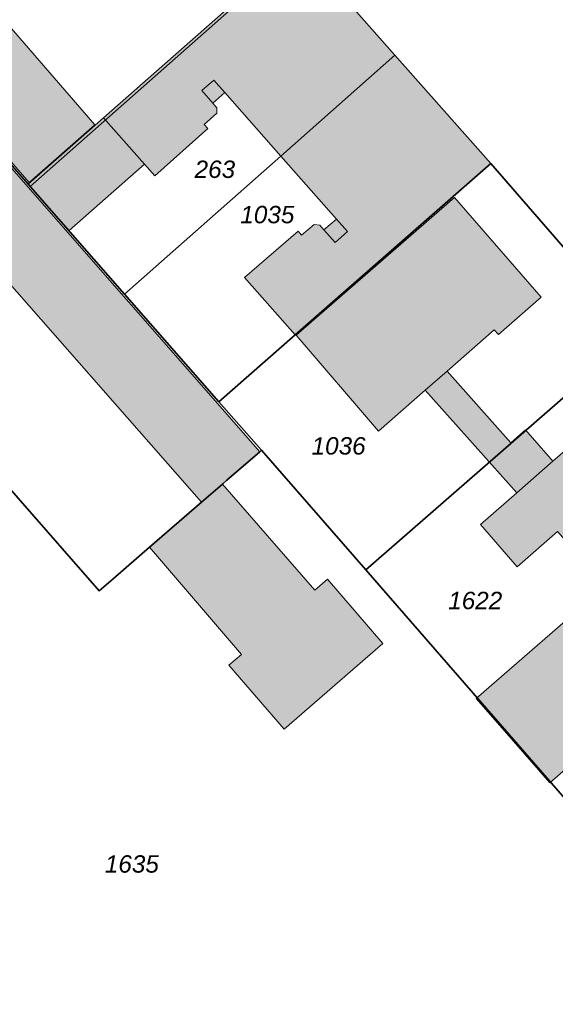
# Model space of a CAD drawing. Header units: metres. Extents: x 32338650 to 32340431, y 5701793 to 5703325.
# Tile 29 of 256: x 32339236 to 32339274, y 5702245 to 5702315. Entities that reach past the tile are written whole.
import ezdxf

# ---------------------------------------------------------------- set-up
doc = ezdxf.new("R2010")
doc.units = ezdxf.units.M
doc.header["$LTSCALE"] = 0.1
for name, color, linetype, lineweight, true_color in [('LPB-BE-Flurstück_Grenze', 7, 'Continuous', 70, 0x004c99), ('LPB-BE-Flurstück_Nummer', 7, 'Continuous', 70, 0x004c99), ('LPB-BE-Gebäude', 7, 'Continuous', 70, 0x004c99), ('LPB-BE-Straße', 7, 'Continuous', 70, 0x004c99)]:
    doc.layers.add(name, color=color, linetype=linetype, lineweight=lineweight, true_color=true_color)
doc.styles.add('Arial (italic)', font='ariali.ttf')

msp = doc.modelspace()

# ---------------------------------------------------------------- hatches: boundary and pattern name
at = {"layer": 'LPB-BE-Gebäude', "linetype": 'Continuous', "lineweight": 0, "true_color": 0xc7c8ca}
for points in [[(32339230.373, 5702320.405), (32339230.267, 5702320.52), (32339225.503, 5702316.352), (32339236.6, 5702303.626), (32339241.322, 5702307.756), (32339230.373, 5702320.405)], [(32339230.373, 5702320.405), (32339230.267, 5702320.52), (32339225.503, 5702316.352), (32339236.6, 5702303.626), (32339241.322, 5702307.756), (32339230.373, 5702320.405)], [(32339250.099, 5702308.997), (32339249.812, 5702309.319), (32339250.674, 5702310.084), (32339254.7, 5702305.525), (32339262.893, 5702312.785), (32339256.094, 5702320.49), (32339255.96, 5702320.635), (32339241.944, 5702308.261), (32339244.89, 5702304.937), (32339245.626, 5702304.106), (32339249.457, 5702307.492), (32339249.179, 5702307.793), (32339250.083, 5702308.597), (32339250.099, 5702308.997)], [(32339250.099, 5702308.997), (32339249.812, 5702309.319), (32339250.674, 5702310.084), (32339254.7, 5702305.525), (32339262.893, 5702312.785), (32339256.094, 5702320.49), (32339255.96, 5702320.635), (32339241.944, 5702308.261), (32339244.89, 5702304.937), (32339245.626, 5702304.106), (32339249.457, 5702307.492), (32339249.179, 5702307.793), (32339250.083, 5702308.597), (32339250.099, 5702308.997)], [(32339219.887, 5702314.33), (32339230.634, 5702302.1), (32339230.364, 5702301.861), (32339248.999, 5702280.649), (32339250.503, 5702281.949), (32339250.804, 5702282.216), (32339253.179, 5702284.26), (32339234.499, 5702305.584), (32339234.603, 5702305.67), (32339223.823, 5702317.842), (32339220.448, 5702314.828), (32339219.887, 5702314.33)], [(32339219.887, 5702314.33), (32339230.634, 5702302.1), (32339230.364, 5702301.861), (32339248.999, 5702280.649), (32339250.503, 5702281.949), (32339250.804, 5702282.216), (32339253.179, 5702284.26), (32339234.499, 5702305.584), (32339234.603, 5702305.67), (32339223.823, 5702317.842), (32339220.448, 5702314.828), (32339219.887, 5702314.33)], [(32339269.787, 5702304.99), (32339262.893, 5702312.785), (32339254.7, 5702305.525), (32339258.698, 5702300.997), (32339257.795, 5702300.214), (32339257.489, 5702300.567), (32339257.08, 5702300.603), (32339256.188, 5702299.829), (32339255.93, 5702300.13), (32339252.091, 5702296.795), (32339255.735, 5702292.662), (32339269.787, 5702304.99)], [(32339269.787, 5702304.99), (32339262.893, 5702312.785), (32339254.7, 5702305.525), (32339258.698, 5702300.997), (32339257.795, 5702300.214), (32339257.489, 5702300.567), (32339257.08, 5702300.603), (32339256.188, 5702299.829), (32339255.93, 5702300.13), (32339252.091, 5702296.795), (32339255.735, 5702292.662), (32339269.787, 5702304.99)], [(32339249.019, 5702310.232), (32339249.812, 5702309.319), (32339250.674, 5702310.084), (32339249.881, 5702310.987), (32339249.019, 5702310.232)], [(32339249.019, 5702310.232), (32339249.812, 5702309.319), (32339250.674, 5702310.084), (32339249.881, 5702310.987), (32339249.019, 5702310.232)], [(32339236.535, 5702303.509), (32339236.679, 5702303.343), (32339239.471, 5702300.176), (32339244.89, 5702304.937), (32339241.944, 5702308.261), (32339236.535, 5702303.509)], [(32339236.535, 5702303.509), (32339236.679, 5702303.343), (32339239.471, 5702300.176), (32339244.89, 5702304.937), (32339241.944, 5702308.261), (32339236.535, 5702303.509)], [(32339255.804, 5702292.649), (32339261.725, 5702285.741), (32339265.078, 5702288.686), (32339266.645, 5702290.053), (32339270.039, 5702293.036), (32339270.336, 5702292.703), (32339273.398, 5702295.39), (32339267.177, 5702302.551), (32339255.804, 5702292.649)], [(32339255.804, 5702292.649), (32339261.725, 5702285.741), (32339265.078, 5702288.686), (32339266.645, 5702290.053), (32339270.039, 5702293.036), (32339270.336, 5702292.703), (32339273.398, 5702295.39), (32339267.177, 5702302.551), (32339255.804, 5702292.649)], [(32339257.795, 5702300.214), (32339258.589, 5702299.321), (32339259.482, 5702300.105), (32339258.698, 5702300.997), (32339257.795, 5702300.214)], [(32339257.795, 5702300.214), (32339258.589, 5702299.321), (32339259.482, 5702300.105), (32339258.698, 5702300.997), (32339257.795, 5702300.214)], [(32339271.651, 5702281.32), (32339274.256, 5702283.585), (32339272.287, 5702285.848), (32339271.228, 5702284.92), (32339266.645, 5702290.053), (32339265.078, 5702288.686), (32339271.651, 5702281.32)], [(32339271.651, 5702281.32), (32339274.256, 5702283.585), (32339272.287, 5702285.848), (32339271.228, 5702284.92), (32339266.645, 5702290.053), (32339265.078, 5702288.686), (32339271.651, 5702281.32)], [(32339278.427, 5702287.217), (32339274.256, 5702283.585), (32339271.651, 5702281.32), (32339269.036, 5702279.036), (32339271.683, 5702275.995), (32339274.589, 5702278.527), (32339278.061, 5702274.622), (32339268.725, 5702266.539), (32339271.411, 5702263.477), (32339274.03, 5702260.467), (32339290.757, 5702275.041), (32339290.499, 5702275.332), (32339290.302, 5702275.16), (32339281.756, 5702284.938), (32339281.953, 5702285.111), (32339281.705, 5702285.401), (32339280.761, 5702284.579), (32339278.427, 5702287.217)], [(32339278.427, 5702287.217), (32339274.256, 5702283.585), (32339271.651, 5702281.32), (32339269.036, 5702279.036), (32339271.683, 5702275.995), (32339274.589, 5702278.527), (32339278.061, 5702274.622), (32339268.725, 5702266.539), (32339271.411, 5702263.477), (32339274.03, 5702260.467), (32339290.757, 5702275.041), (32339290.499, 5702275.332), (32339290.302, 5702275.16), (32339281.756, 5702284.938), (32339281.953, 5702285.111), (32339281.705, 5702285.401), (32339280.761, 5702284.579), (32339278.427, 5702287.217)], [(32339251.863, 5702269.703), (32339250.961, 5702268.93), (32339254.936, 5702264.343), (32339262.032, 5702270.497), (32339258.038, 5702275.104), (32339257.135, 5702274.311), (32339250.503, 5702281.949), (32339248.999, 5702280.649), (32339245.264, 5702277.41), (32339251.863, 5702269.703)], [(32339251.863, 5702269.703), (32339250.961, 5702268.93), (32339254.936, 5702264.343), (32339262.032, 5702270.497), (32339258.038, 5702275.104), (32339257.135, 5702274.311), (32339250.503, 5702281.949), (32339248.999, 5702280.649), (32339245.264, 5702277.41), (32339251.863, 5702269.703)]]:
    msp.add_hatch(color=9, dxfattribs=at).paths.add_polyline_path(points)

# ---------------------------------------------------------------- linework, layer by layer
at = {"layer": 'LPB-BE-Flurstück_Grenze', "color": 253, "linetype": 'Continuous', "lineweight": 25, "true_color": 0xadadad, "transparency": 33554687, "flags": 128}
for points in [[(32339230.446, 5702349.796), (32339239.879, 5702338.97), (32339255.96, 5702320.635), (32339256.094, 5702320.49), (32339262.893, 5702312.785), (32339269.787, 5702304.99), (32339280.357, 5702292.812), (32339295.6, 5702275.283), (32339321.882, 5702245.072), (32339330.989, 5702252.943)], [(32339230.446, 5702349.796), (32339239.879, 5702338.97), (32339255.96, 5702320.635), (32339256.094, 5702320.49), (32339262.893, 5702312.785), (32339269.787, 5702304.99), (32339280.357, 5702292.812), (32339295.6, 5702275.283), (32339321.882, 5702245.072), (32339330.989, 5702252.943)], [(32339220.417, 5702321.905), (32339223.917, 5702317.918), (32339225.379, 5702316.247), (32339236.535, 5702303.509), (32339236.679, 5702303.343), (32339256.094, 5702320.49), (32339255.96, 5702320.635), (32339239.879, 5702338.97), (32339234.046, 5702333.855), (32339230.267, 5702330.538), (32339230.029, 5702330.327), (32339220.417, 5702321.905)], [(32339220.417, 5702321.905), (32339223.917, 5702317.918), (32339225.379, 5702316.247), (32339236.535, 5702303.509), (32339236.679, 5702303.343), (32339256.094, 5702320.49), (32339255.96, 5702320.635), (32339239.879, 5702338.97), (32339234.046, 5702333.855), (32339230.267, 5702330.538), (32339230.029, 5702330.327), (32339220.417, 5702321.905)], [(32339236.679, 5702303.343), (32339243.466, 5702295.588), (32339254.7, 5702305.525), (32339262.893, 5702312.785), (32339256.094, 5702320.49), (32339236.679, 5702303.343)], [(32339236.679, 5702303.343), (32339243.466, 5702295.588), (32339254.7, 5702305.525), (32339262.893, 5702312.785), (32339256.094, 5702320.49), (32339236.679, 5702303.343)], [(32339242.639, 5702275.136), (32339244.32, 5702276.598), (32339245.264, 5702277.41), (32339248.999, 5702280.649), (32339250.503, 5702281.949), (32339250.804, 5702282.216), (32339253.179, 5702284.26), (32339253.304, 5702284.375), (32339250.245, 5702287.864), (32339243.466, 5702295.588), (32339236.679, 5702303.343), (32339236.535, 5702303.509), (32339225.379, 5702316.247)], [(32339242.639, 5702275.136), (32339244.32, 5702276.598), (32339245.264, 5702277.41), (32339248.999, 5702280.649), (32339250.503, 5702281.949), (32339250.804, 5702282.216), (32339253.179, 5702284.26), (32339253.304, 5702284.375), (32339250.245, 5702287.864), (32339243.466, 5702295.588), (32339236.679, 5702303.343), (32339236.535, 5702303.509), (32339225.379, 5702316.247)], [(32339255.735, 5702292.662), (32339269.787, 5702304.99), (32339262.893, 5702312.785), (32339254.7, 5702305.525), (32339243.466, 5702295.588), (32339250.245, 5702287.864), (32339255.735, 5702292.662)], [(32339255.735, 5702292.662), (32339269.787, 5702304.99), (32339262.893, 5702312.785), (32339254.7, 5702305.525), (32339243.466, 5702295.588), (32339250.245, 5702287.864), (32339255.735, 5702292.662)], [(32339280.357, 5702292.812), (32339269.787, 5702304.99), (32339255.735, 5702292.662), (32339250.245, 5702287.864), (32339253.304, 5702284.375), (32339260.797, 5702275.781), (32339280.357, 5702292.812)], [(32339280.357, 5702292.812), (32339269.787, 5702304.99), (32339255.735, 5702292.662), (32339250.245, 5702287.864), (32339253.304, 5702284.375), (32339260.797, 5702275.781), (32339280.357, 5702292.812)], [(32339280.357, 5702292.812), (32339260.797, 5702275.781), (32339276.071, 5702258.252), (32339295.6, 5702275.283), (32339280.357, 5702292.812)], [(32339280.357, 5702292.812), (32339260.797, 5702275.781), (32339276.071, 5702258.252), (32339295.6, 5702275.283), (32339280.357, 5702292.812)], [(32339230.437, 5702200.225), (32339237.345, 5702192.181), (32339241.64, 5702195.978), (32339243.715, 5702193.573), (32339250.632, 5702185.554), (32339251.759, 5702184.247), (32339256.708, 5702188.537), (32339302.326, 5702228.113), (32339281.346, 5702252.191), (32339276.071, 5702258.252), (32339260.797, 5702275.781), (32339253.304, 5702284.375), (32339253.179, 5702284.26), (32339250.804, 5702282.216), (32339250.503, 5702281.949), (32339248.999, 5702280.649), (32339245.264, 5702277.41), (32339244.32, 5702276.598), (32339242.639, 5702275.136), (32339241.643, 5702274.276), (32339229.96, 5702287.606)], [(32339229.96, 5702287.606), (32339241.643, 5702274.276), (32339242.639, 5702275.136)], [(32339230.437, 5702200.225), (32339237.345, 5702192.181), (32339241.64, 5702195.978), (32339243.715, 5702193.573), (32339250.632, 5702185.554), (32339251.759, 5702184.247), (32339256.708, 5702188.537), (32339302.326, 5702228.113), (32339281.346, 5702252.191), (32339276.071, 5702258.252), (32339260.797, 5702275.781), (32339253.304, 5702284.375), (32339253.179, 5702284.26), (32339250.804, 5702282.216), (32339250.503, 5702281.949), (32339248.999, 5702280.649), (32339245.264, 5702277.41), (32339244.32, 5702276.598), (32339242.639, 5702275.136), (32339241.643, 5702274.276), (32339229.96, 5702287.606)], [(32339229.96, 5702287.606), (32339241.643, 5702274.276), (32339242.639, 5702275.136)]]:
    msp.add_lwpolyline(points, dxfattribs=at)
at = {"layer": 'LPB-BE-Gebäude', "color": 7, "linetype": 'Continuous', "lineweight": 9, "flags": 128}
for points in [[(32339230.373, 5702320.405), (32339230.267, 5702320.52), (32339225.503, 5702316.352), (32339236.6, 5702303.626), (32339241.322, 5702307.756), (32339230.373, 5702320.405)], [(32339230.373, 5702320.405), (32339230.267, 5702320.52), (32339225.503, 5702316.352), (32339236.6, 5702303.626), (32339241.322, 5702307.756), (32339230.373, 5702320.405)], [(32339250.099, 5702308.997), (32339249.812, 5702309.319), (32339250.674, 5702310.084), (32339254.7, 5702305.525), (32339262.893, 5702312.785), (32339256.094, 5702320.49), (32339255.96, 5702320.635), (32339241.944, 5702308.261), (32339244.89, 5702304.937), (32339245.626, 5702304.106), (32339249.457, 5702307.492), (32339249.179, 5702307.793), (32339250.083, 5702308.597), (32339250.099, 5702308.997)], [(32339250.099, 5702308.997), (32339249.812, 5702309.319), (32339250.674, 5702310.084), (32339254.7, 5702305.525), (32339262.893, 5702312.785), (32339256.094, 5702320.49), (32339255.96, 5702320.635), (32339241.944, 5702308.261), (32339244.89, 5702304.937), (32339245.626, 5702304.106), (32339249.457, 5702307.492), (32339249.179, 5702307.793), (32339250.083, 5702308.597), (32339250.099, 5702308.997)], [(32339219.887, 5702314.33), (32339230.634, 5702302.1), (32339230.364, 5702301.861), (32339248.999, 5702280.649), (32339250.503, 5702281.949), (32339250.804, 5702282.216), (32339253.179, 5702284.26), (32339234.499, 5702305.584), (32339234.603, 5702305.67), (32339223.823, 5702317.842), (32339220.448, 5702314.828), (32339219.887, 5702314.33)], [(32339219.887, 5702314.33), (32339230.634, 5702302.1), (32339230.364, 5702301.861), (32339248.999, 5702280.649), (32339250.503, 5702281.949), (32339250.804, 5702282.216), (32339253.179, 5702284.26), (32339234.499, 5702305.584), (32339234.603, 5702305.67), (32339223.823, 5702317.842), (32339220.448, 5702314.828), (32339219.887, 5702314.33)], [(32339269.787, 5702304.99), (32339262.893, 5702312.785), (32339254.7, 5702305.525), (32339258.698, 5702300.997), (32339257.795, 5702300.214), (32339257.489, 5702300.567), (32339257.08, 5702300.603), (32339256.188, 5702299.829), (32339255.93, 5702300.13), (32339252.091, 5702296.795), (32339255.735, 5702292.662), (32339269.787, 5702304.99)], [(32339269.787, 5702304.99), (32339262.893, 5702312.785), (32339254.7, 5702305.525), (32339258.698, 5702300.997), (32339257.795, 5702300.214), (32339257.489, 5702300.567), (32339257.08, 5702300.603), (32339256.188, 5702299.829), (32339255.93, 5702300.13), (32339252.091, 5702296.795), (32339255.735, 5702292.662), (32339269.787, 5702304.99)], [(32339249.019, 5702310.232), (32339249.812, 5702309.319), (32339250.674, 5702310.084), (32339249.881, 5702310.987), (32339249.019, 5702310.232)], [(32339249.019, 5702310.232), (32339249.812, 5702309.319), (32339250.674, 5702310.084), (32339249.881, 5702310.987), (32339249.019, 5702310.232)], [(32339236.535, 5702303.509), (32339236.679, 5702303.343), (32339239.471, 5702300.176), (32339244.89, 5702304.937), (32339241.944, 5702308.261), (32339236.535, 5702303.509)], [(32339236.535, 5702303.509), (32339236.679, 5702303.343), (32339239.471, 5702300.176), (32339244.89, 5702304.937), (32339241.944, 5702308.261), (32339236.535, 5702303.509)], [(32339255.804, 5702292.649), (32339261.725, 5702285.741), (32339265.078, 5702288.686), (32339266.645, 5702290.053), (32339270.039, 5702293.036), (32339270.336, 5702292.703), (32339273.398, 5702295.39), (32339267.177, 5702302.551), (32339255.804, 5702292.649)], [(32339255.804, 5702292.649), (32339261.725, 5702285.741), (32339265.078, 5702288.686), (32339266.645, 5702290.053), (32339270.039, 5702293.036), (32339270.336, 5702292.703), (32339273.398, 5702295.39), (32339267.177, 5702302.551), (32339255.804, 5702292.649)], [(32339257.795, 5702300.214), (32339258.589, 5702299.321), (32339259.482, 5702300.105), (32339258.698, 5702300.997), (32339257.795, 5702300.214)], [(32339257.795, 5702300.214), (32339258.589, 5702299.321), (32339259.482, 5702300.105), (32339258.698, 5702300.997), (32339257.795, 5702300.214)], [(32339271.651, 5702281.32), (32339274.256, 5702283.585), (32339272.287, 5702285.848), (32339271.228, 5702284.92), (32339266.645, 5702290.053), (32339265.078, 5702288.686), (32339271.651, 5702281.32)], [(32339271.651, 5702281.32), (32339274.256, 5702283.585), (32339272.287, 5702285.848), (32339271.228, 5702284.92), (32339266.645, 5702290.053), (32339265.078, 5702288.686), (32339271.651, 5702281.32)], [(32339278.427, 5702287.217), (32339274.256, 5702283.585), (32339271.651, 5702281.32), (32339269.036, 5702279.036), (32339271.683, 5702275.995), (32339274.589, 5702278.527), (32339278.061, 5702274.622), (32339268.725, 5702266.539), (32339271.411, 5702263.477), (32339274.03, 5702260.467), (32339290.757, 5702275.041), (32339290.499, 5702275.332), (32339290.302, 5702275.16), (32339281.756, 5702284.938), (32339281.953, 5702285.111), (32339281.705, 5702285.401), (32339280.761, 5702284.579), (32339278.427, 5702287.217)], [(32339278.427, 5702287.217), (32339274.256, 5702283.585), (32339271.651, 5702281.32), (32339269.036, 5702279.036), (32339271.683, 5702275.995), (32339274.589, 5702278.527), (32339278.061, 5702274.622), (32339268.725, 5702266.539), (32339271.411, 5702263.477), (32339274.03, 5702260.467), (32339290.757, 5702275.041), (32339290.499, 5702275.332), (32339290.302, 5702275.16), (32339281.756, 5702284.938), (32339281.953, 5702285.111), (32339281.705, 5702285.401), (32339280.761, 5702284.579), (32339278.427, 5702287.217)], [(32339251.863, 5702269.703), (32339250.961, 5702268.93), (32339254.936, 5702264.343), (32339262.032, 5702270.497), (32339258.038, 5702275.104), (32339257.135, 5702274.311), (32339250.503, 5702281.949), (32339248.999, 5702280.649), (32339245.264, 5702277.41), (32339251.863, 5702269.703)], [(32339251.863, 5702269.703), (32339250.961, 5702268.93), (32339254.936, 5702264.343), (32339262.032, 5702270.497), (32339258.038, 5702275.104), (32339257.135, 5702274.311), (32339250.503, 5702281.949), (32339248.999, 5702280.649), (32339245.264, 5702277.41), (32339251.863, 5702269.703)]]:
    msp.add_lwpolyline(points, dxfattribs=at)
at = {"layer": 'LPB-BE-Straße', "color": 250, "linetype": 'Continuous', "lineweight": 25, "true_color": 0x333333, "transparency": 33554687, "flags": 128}
msp.add_lwpolyline([(32339230.446, 5702349.796), (32339239.879, 5702338.97), (32339255.96, 5702320.635), (32339256.094, 5702320.49), (32339262.893, 5702312.785), (32339269.787, 5702304.99), (32339280.357, 5702292.812), (32339295.6, 5702275.283), (32339321.882, 5702245.072), (32339330.989, 5702252.943)], dxfattribs=at)

# ---------------------------------------------------------------- texts
at = {"layer": 'LPB-BE-Flurstück_Nummer', "color": 252, "true_color": 0x888888, "char_height": 1.25, "attachment_point": 2, "line_spacing_factor": 1.004016, "style": 'Arial (italic)'}
for s, insert, width in [('263', (32339249.952, 5702305.199), 4.213125), ('263', (32339249.952, 5702305.199), 4.213125), ('1035', (32339253.722, 5702301.941), 5.476875), ('1035', (32339253.722, 5702301.941), 5.476875), ('1036', (32339258.845, 5702285.318), 5.46375), ('1036', (32339258.845, 5702285.318), 5.46375), ('1622', (32339268.667, 5702274.205), 5.44875), ('1622', (32339268.667, 5702274.205), 5.44875), ('1635', (32339243.985, 5702255.268), 5.476875), ('1635', (32339243.985, 5702255.268), 5.476875)]:
    msp.add_mtext(s, dxfattribs=dict(at, insert=insert, width=width))

doc.saveas('drawing.dxf')
